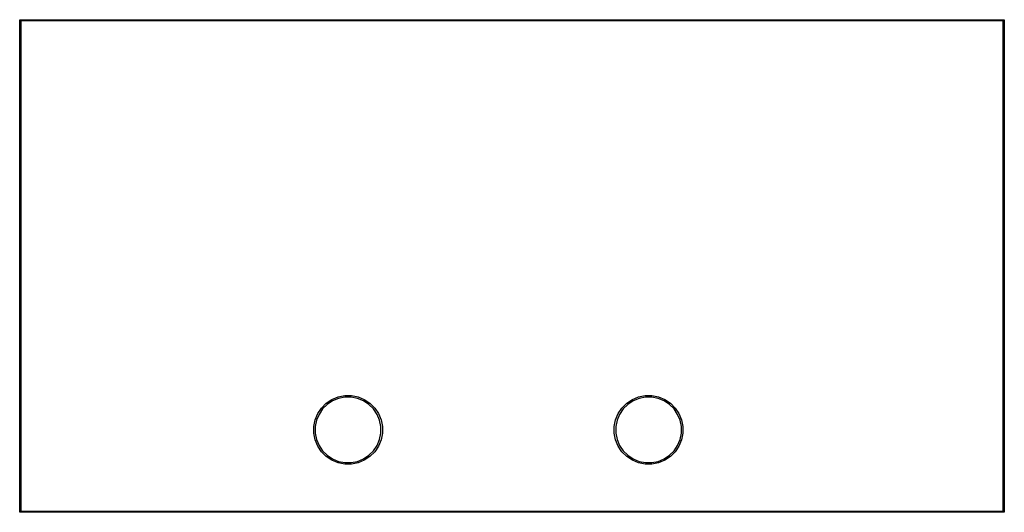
# Model space of a CAD drawing. Extents: x 4.7 to 6.5, y -3.95 to -3.05.
import ezdxf

# ---------------------------------------------------------------- set-up
doc = ezdxf.new("R2010")
doc.units = 0
doc.header["$MEASUREMENT"] = 0
doc.layers.add('BLACK', color=7, linetype='CONTINUOUS')

msp = doc.modelspace()

# ---------------------------------------------------------------- linework, layer by layer
at = {"layer": 'BLACK', "linetype": 'CONTINUOUS'}
for p, q in [((4.69901, -3.05), (4.69903, -3.04981)), ((4.69902, -3.05005), (4.69901, -3.05)), ((4.69902, -3.79995), (4.69902, -3.05005)), ((4.69903, -3.04981), (4.69909, -3.04962)), ((4.69909, -3.04962), (4.69918, -3.04945)), ((4.69918, -3.04945), (4.6993, -3.0493)), ((4.6993, -3.0493), (4.69945, -3.04918)), ((4.69945, -3.04918), (4.69962, -3.04909)), ((4.69962, -3.04909), (4.69981, -3.04903)), ((4.69981, -3.04903), (4.69995, -3.04902)), ((4.69995, -3.04902), (4.7, -3.04901)), ((4.69995, -3.04902), (4.69995, -3.04902)), ((4.7, -3.04901), (4.70005, -3.04902)), ((4.70005, -3.04902), (6.49995, -3.04902)), ((6.49902, -3.05098), (4.70098, -3.05098)), ((4.70098, -3.05098), (4.70098, -3.94902)), ((6.49902, -3.79995), (6.49902, -3.05098)), ((6.49995, -3.04902), (6.5, -3.04901)), ((6.5, -3.04901), (6.50005, -3.04902)), ((6.50005, -3.04902), (6.50005, -3.04902)), ((6.50005, -3.04902), (6.50019, -3.04903)), ((6.50019, -3.04903), (6.50038, -3.04909)), ((6.50038, -3.04909), (6.50055, -3.04918)), ((6.50055, -3.04918), (6.5007, -3.0493)), ((6.5007, -3.0493), (6.50082, -3.04945)), ((6.50082, -3.04945), (6.50091, -3.04962)), ((6.50091, -3.04962), (6.50097, -3.04981)), ((6.50097, -3.04981), (6.50099, -3.05)), ((6.50099, -3.05), (6.50098, -3.05005)), ((6.50098, -3.05005), (6.50098, -3.94995)), ((5.26002, -3.75128), (5.27029, -3.74442)), ((5.27159, -3.74685), (5.26177, -3.75341)), ((5.27029, -3.74442), (5.28171, -3.73969)), ((5.28251, -3.74233), (5.27159, -3.74685)), ((5.28171, -3.73969), (5.29382, -3.73728)), ((5.29409, -3.74002), (5.28251, -3.74233)), ((5.29382, -3.73728), (5.30618, -3.73728)), ((5.30591, -3.74002), (5.29409, -3.74002)), ((5.31749, -3.74233), (5.30591, -3.74002)), ((5.30618, -3.73728), (5.31829, -3.73969)), ((5.32841, -3.74685), (5.31749, -3.74233)), ((5.31829, -3.73969), (5.32971, -3.74442)), ((5.33823, -3.75341), (5.32841, -3.74685)), ((5.32971, -3.74442), (5.33998, -3.75128)), ((5.81002, -3.75128), (5.82029, -3.74442)), ((5.82159, -3.74685), (5.81177, -3.75341)), ((5.82029, -3.74442), (5.83171, -3.73969)), ((5.83251, -3.74233), (5.82159, -3.74685)), ((5.83171, -3.73969), (5.84382, -3.73728)), ((5.84409, -3.74002), (5.83251, -3.74233)), ((5.84382, -3.73728), (5.85618, -3.73728)), ((5.85591, -3.74002), (5.84409, -3.74002)), ((5.86749, -3.74233), (5.85591, -3.74002)), ((5.85618, -3.73728), (5.86829, -3.73969)), ((5.87841, -3.74685), (5.86749, -3.74233)), ((5.86829, -3.73969), (5.87971, -3.74442)), ((5.88823, -3.75341), (5.87841, -3.74685)), ((5.87971, -3.74442), (5.88998, -3.75128)), ((5.24442, -3.77029), (5.25128, -3.76002)), ((5.25341, -3.76177), (5.24685, -3.77159)), ((5.25128, -3.76002), (5.26002, -3.75128)), ((5.26177, -3.75341), (5.25341, -3.76177)), ((5.34659, -3.76177), (5.33823, -3.75341)), ((5.33998, -3.75128), (5.34872, -3.76002)), ((5.35315, -3.77159), (5.34659, -3.76177)), ((5.34872, -3.76002), (5.35558, -3.77029)), ((5.79442, -3.77029), (5.80128, -3.76002)), ((5.80341, -3.76177), (5.79685, -3.77159)), ((5.80128, -3.76002), (5.81002, -3.75128)), ((5.81177, -3.75341), (5.80341, -3.76177)), ((5.89659, -3.76177), (5.88823, -3.75341)), ((5.88998, -3.75128), (5.89872, -3.76002)), ((5.90315, -3.77159), (5.89659, -3.76177)), ((5.89872, -3.76002), (5.90558, -3.77029)), ((5.23728, -3.79382), (5.23969, -3.78171)), ((5.23969, -3.78171), (5.24442, -3.77029)), ((5.24233, -3.78251), (5.24002, -3.79409)), ((5.24685, -3.77159), (5.24233, -3.78251)), ((5.35767, -3.78251), (5.35315, -3.77159)), ((5.35558, -3.77029), (5.36031, -3.78171)), ((5.35998, -3.79409), (5.35767, -3.78251)), ((5.36031, -3.78171), (5.36272, -3.79382)), ((5.78728, -3.79382), (5.78969, -3.78171)), ((5.78969, -3.78171), (5.79442, -3.77029)), ((5.79233, -3.78251), (5.79002, -3.79409)), ((5.79685, -3.77159), (5.79233, -3.78251)), ((5.90767, -3.78251), (5.90315, -3.77159)), ((5.90558, -3.77029), (5.91031, -3.78171)), ((5.90998, -3.79409), (5.90767, -3.78251)), ((5.91031, -3.78171), (5.91272, -3.79382)), ((4.69902, -3.94995), (4.69902, -3.79995)), ((4.69902, -3.79995), (4.69902, -3.79995)), ((5.23728, -3.80618), (5.23728, -3.79382)), ((5.24002, -3.79409), (5.24002, -3.80591)), ((5.35998, -3.80591), (5.35998, -3.79409)), ((5.36272, -3.79382), (5.36272, -3.80618)), ((5.78728, -3.80618), (5.78728, -3.79382)), ((5.79002, -3.79409), (5.79002, -3.80591)), ((5.90998, -3.80591), (5.90998, -3.79409)), ((5.91272, -3.79382), (5.91272, -3.80618)), ((6.49902, -3.94902), (6.49902, -3.79995)), ((5.23969, -3.81829), (5.23728, -3.80618)), ((5.24442, -3.82971), (5.23969, -3.81829)), ((5.24002, -3.80591), (5.24233, -3.81749)), ((5.24233, -3.81749), (5.24685, -3.82841)), ((5.35315, -3.82841), (5.35767, -3.81749)), ((5.36031, -3.81829), (5.35558, -3.82971)), ((5.35767, -3.81749), (5.35998, -3.80591)), ((5.36272, -3.80618), (5.36031, -3.81829)), ((5.78969, -3.81829), (5.78728, -3.80618)), ((5.79442, -3.82971), (5.78969, -3.81829)), ((5.79002, -3.80591), (5.79233, -3.81749)), ((5.79233, -3.81749), (5.79685, -3.82841)), ((5.90315, -3.82841), (5.90767, -3.81749)), ((5.91031, -3.81829), (5.90558, -3.82971)), ((5.90767, -3.81749), (5.90998, -3.80591)), ((5.91272, -3.80618), (5.91031, -3.81829)), ((5.25128, -3.83998), (5.24442, -3.82971)), ((5.24685, -3.82841), (5.25341, -3.83823)), ((5.34659, -3.83823), (5.35315, -3.82841)), ((5.35558, -3.82971), (5.34872, -3.83998)), ((5.80128, -3.83998), (5.79442, -3.82971)), ((5.79685, -3.82841), (5.80341, -3.83823)), ((5.89659, -3.83823), (5.90315, -3.82841)), ((5.90558, -3.82971), (5.89872, -3.83998)), ((5.26002, -3.84872), (5.25128, -3.83998)), ((5.25341, -3.83823), (5.26177, -3.84659)), ((5.27029, -3.85558), (5.26002, -3.84872)), ((5.26177, -3.84659), (5.27159, -3.85315)), ((5.28171, -3.86031), (5.27029, -3.85558)), ((5.27159, -3.85315), (5.28251, -3.85767)), ((5.31749, -3.85767), (5.32841, -3.85315)), ((5.32971, -3.85558), (5.31829, -3.86031)), ((5.32841, -3.85315), (5.33823, -3.84659)), ((5.33998, -3.84872), (5.32971, -3.85558)), ((5.33823, -3.84659), (5.34659, -3.83823)), ((5.34872, -3.83998), (5.33998, -3.84872)), ((5.81002, -3.84872), (5.80128, -3.83998)), ((5.80341, -3.83823), (5.81177, -3.84659)), ((5.82029, -3.85558), (5.81002, -3.84872)), ((5.81177, -3.84659), (5.82159, -3.85315)), ((5.83171, -3.86031), (5.82029, -3.85558)), ((5.82159, -3.85315), (5.83251, -3.85767)), ((5.86749, -3.85767), (5.87841, -3.85315)), ((5.87971, -3.85558), (5.86829, -3.86031)), ((5.87841, -3.85315), (5.88823, -3.84659)), ((5.88998, -3.84872), (5.87971, -3.85558)), ((5.88823, -3.84659), (5.89659, -3.83823)), ((5.89872, -3.83998), (5.88998, -3.84872)), ((5.29382, -3.86272), (5.28171, -3.86031)), ((5.28251, -3.85767), (5.29409, -3.85998)), ((5.30618, -3.86272), (5.29382, -3.86272)), ((5.29409, -3.85998), (5.30591, -3.85998)), ((5.30591, -3.85998), (5.31749, -3.85767)), ((5.31829, -3.86031), (5.30618, -3.86272)), ((5.84382, -3.86272), (5.83171, -3.86031)), ((5.83251, -3.85767), (5.84409, -3.85998)), ((5.85618, -3.86272), (5.84382, -3.86272)), ((5.84409, -3.85998), (5.85591, -3.85998)), ((5.85591, -3.85998), (5.86749, -3.85767)), ((5.86829, -3.86031), (5.85618, -3.86272)), ((4.69901, -3.95), (4.69902, -3.94995)), ((4.69903, -3.95019), (4.69901, -3.95)), ((4.69909, -3.95038), (4.69903, -3.95019)), ((4.69918, -3.95055), (4.69909, -3.95038)), ((4.6993, -3.9507), (4.69918, -3.95055)), ((4.69945, -3.95082), (4.6993, -3.9507)), ((4.69962, -3.95091), (4.69945, -3.95082)), ((4.69981, -3.95097), (4.69962, -3.95091)), ((4.69995, -3.95098), (4.69981, -3.95097)), ((4.7, -3.95099), (4.69995, -3.95098)), ((4.69995, -3.95098), (4.69995, -3.95098)), ((4.70005, -3.95098), (4.7, -3.95099)), ((6.49995, -3.95098), (4.70005, -3.95098)), ((4.70098, -3.94902), (6.49902, -3.94902)), ((6.5, -3.95099), (6.49995, -3.95098)), ((6.50005, -3.95098), (6.5, -3.95099)), ((6.50019, -3.95097), (6.50005, -3.95098)), ((6.50005, -3.95098), (6.50005, -3.95098)), ((6.50038, -3.95091), (6.50019, -3.95097)), ((6.50055, -3.95082), (6.50038, -3.95091)), ((6.5007, -3.9507), (6.50055, -3.95082)), ((6.50082, -3.95055), (6.5007, -3.9507)), ((6.50091, -3.95038), (6.50082, -3.95055)), ((6.50097, -3.95019), (6.50091, -3.95038)), ((6.50099, -3.95), (6.50097, -3.95019)), ((6.50098, -3.94995), (6.50099, -3.95))]:
    msp.add_line(p, q, dxfattribs=at)

doc.saveas('drawing.dxf')
